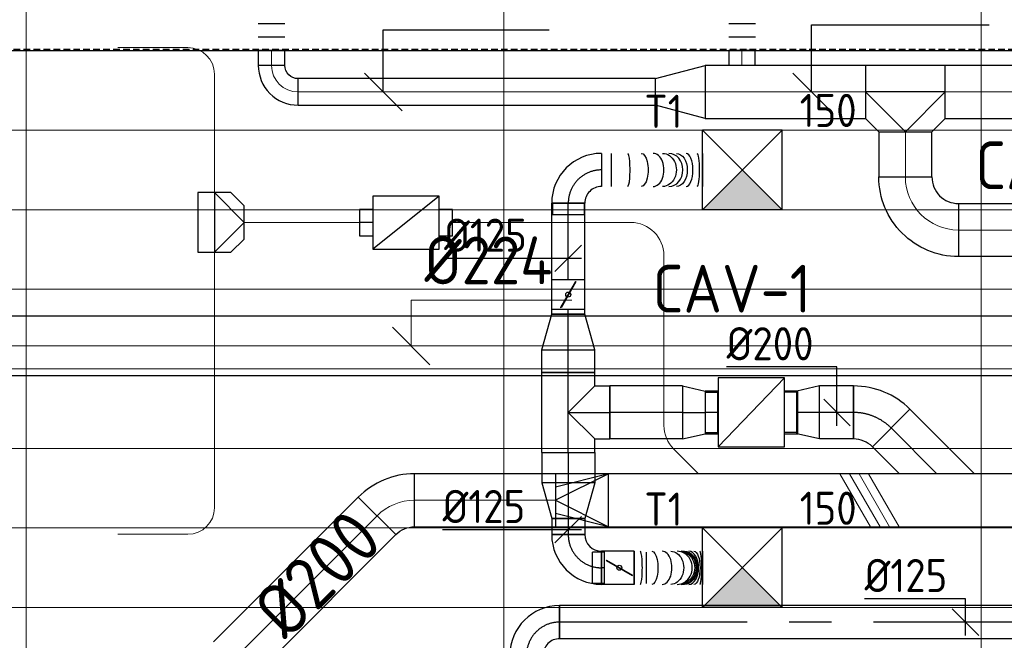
# Model space of a CAD drawing. Header units: millimetres. Extents: x -73257 to 31053, y 5203 to 51987.
# Tile 36 of 58: x -63794 to -60081, y 47595 to 49935. Entities that reach past the tile are written whole.
import ezdxf
from ezdxf.enums import TextEntityAlignment as Align

# ---------------------------------------------------------------- set-up
doc = ezdxf.new("R2010")
doc.units = ezdxf.units.MM
doc.header["$LTSCALE"] = 50
doc.linetypes.add('CENTER2', pattern=[28.575, 19.05, -3.175, 3.175, -3.175])
doc.linetypes.add('DASHED', pattern=[0.75, 0.5, -0.25])
for name, color, linetype in [('4plfd', 254, 'Continuous'), ('BALKEN', 7, 'Continuous'), ('WL570---_RETOUR', 100, 'Continuous'), ('WL570---_TOEVOER', 200, 'Continuous'), ('WL570---_TOEVOER_HL', 1, 'Continuous'), ('WL570---_TOEVOER_RST', 3, 'Continuous'), ('WL570---_TOEVOER_RST_HL', 1, 'Continuous'), ('WM570---_RETOUR', 2, 'Continuous'), ('WM570---_TOEVOER', 2, 'Continuous'), ('WM570---_TOEVOER_PR', 2, 'Continuous'), ('WM570---_TOEVOER_RST_PR', 1, 'Continuous')]:
    doc.layers.add(name, color=color, linetype=linetype)
for name, color, linetype, lineweight in [('WL570---_BESTAAND-HARTLIJN', 161, 'Continuous', 0), ('WL570---_BESTAAND-MAATVOERING', 161, 'Continuous', 0), ('WL570---_BESTAAND-TOEVOER', 180, 'Continuous', 0), ('WL570---_DEMONTEREN', 10, 'Continuous', 0)]:
    doc.layers.add(name, color=color, linetype=linetype, lineweight=lineweight)
doc.layers.get('WL570---_DEMONTEREN').off()
doc.styles.add('BURO-025', font='ISO96.shx', dxfattribs={"height": 125})
doc.styles.add('MAATVOERING', font='ISO')

# ---------------------------------------------------------------- blocks, each defined once
blk = doc.blocks.new('Groep-42')
at = {"color": 8, "linetype": 'Continuous', "lineweight": 13}
for p, q in [((-73154.9, 49299.1), (-11882.7, 49299.1)), ((-73154.9, 48999.1), (-11882.7, 48999.1)), ((-73154.9, 48699.1), (-11882.7, 48699.1)), ((-73154.9, 48399.1), (-11882.7, 48399.1)), ((-73154.9, 48399.1), (-11882.7, 48399.1)), ((-73154.9, 48099.1), (-11882.7, 48099.1)), ((-73154.9, 47799.1), (-11882.7, 47799.1)), ((-73154.9, 47499.1), (-11882.7, 47499.1)), ((-73154.9, 47199.1), (-11882.7, 47199.1))]:
    blk.add_line(p, q, dxfattribs=at)
blk = doc.blocks.new('Groep-50')
at = {"color": 8, "linetype": 'Continuous', "lineweight": 13}
for p, q in [((-65654.9, 50199.1), (-65654.9, 43299.1)), ((-63854.9, 50199.1), (-63854.9, 43299.1)), ((-62054.9, 50199.1), (-62054.9, 43299.1))]:
    blk.add_line(p, q, dxfattribs=at)
at = {"color": 8}
blk.add_blockref('Groep-42', (0, 0), dxfattribs=at)
blk = doc.blocks.new('Block plafond 3e verd')
at = {"layer": '4plfd'}
blk.add_blockref('Groep-50', (73304.912, -19149.14), dxfattribs=at)
blk = doc.blocks.new('OTS20020020000H')
at = {"layer": 'WL570---_RETOUR'}
blk.add_line((-150, 0), (150, 0), dxfattribs=at)
blk.add_lwpolyline([(-150, -100), (150, -100), (150, 100), (100, 150), (-100, 150), (-150, 100)], close=True, dxfattribs=at)
blk.add_lwpolyline([(-150, 0), (0, 150), (150, 0)], dxfattribs=at)
blk = doc.blocks.new('OBO10000090H')
blk.add_lwpolyline([(50, -100, 0.414214), (-100, 50), (-100, -50, -0.414214), (-50, -100)], format="xyb", close=True)
at = {"invisible_edges": 15}
for points in [[(-91.3, -50.8), (-74, 47.7), (-100, 50), (-100, -50)], [(-82.9, -53), (-48.7, 41), (-74, 47.7), (-91.3, -50.8)], [(-75, -56.7), (-25, 29.9), (-48.7, 41), (-82.9, -53)], [(-67.9, -61.7), (-3.6, 14.9), (-25, 29.9), (-75, -56.7)], [(-61.7, -67.9), (14.9, -3.6), (-3.6, 14.9), (-67.9, -61.7)], [(-56.7, -75), (29.9, -25), (14.9, -3.6), (-61.7, -67.9)], [(-53, -82.9), (41, -48.7), (29.9, -25), (-56.7, -75)], [(-50.8, -91.3), (47.7, -74), (41, -48.7), (-53, -82.9)], [(-50, -100), (50, -100), (47.7, -74), (-50.8, -91.3)]]:
    blk.add_3dface(points, dxfattribs=at)
at = {"layer": 'WL570---_BESTAAND-HARTLIJN'}
blk.add_arc((-100, -100), 100, 0, 90, dxfattribs=at)
blk = doc.blocks.new('KARO')
for p, q in [((1, 0.5), (0, 0.5)), ((0, -0.5), (1, -0.5))]:
    blk.add_line(p, q)
at = {"invisible_edges": 15}
blk.add_3dface([(0, 0.5), (0, -0.5), (1, -0.5), (1, 0.5)], dxfattribs=at)
at = {"layer": 'WL570---_BESTAAND-HARTLIJN'}
blk.add_line((0, 0), (1, 0), dxfattribs=at)
blk = doc.blocks.new('FLLINE100')
blk.add_line((0, -50), (0, 50))
blk = doc.blocks.new('OEX10000100000')
at = {"rotation": 90}
for p in [(0, -50), (0, -100), (0, -150), (0, -200), (0, -250), (0, -300), (0, -350), (0, -400), (0, -450), (0, -500), (0, -550), (0, -600), (0, -650), (0, -700), (0, -750), (0, -800), (0, -850), (0, -900), (0, -950), (0, -1000)]:
    blk.add_blockref('FLLINE100', p, dxfattribs=at)
blk = doc.blocks.new('MVLINE')
blk.add_line((35.4, -35.4), (-35.4, 35.4))
blk = doc.blocks.new('OSV20010001860G')
blk.add_lwpolyline([(0, -100), (186.6, -50), (186.6, 50), (0, 100)], close=True)
at = {"layer": 'WL570---_BESTAAND-HARTLIJN'}
blk.add_line((0, 0), (186.6, 0), dxfattribs=at)
blk = doc.blocks.new('OSV1251000460G')
blk.add_lwpolyline([(0, -62.5), (46.7, -50), (46.7, 50), (0, 62.5)], close=True)
at = {"layer": 'WL570---_BESTAAND-HARTLIJN'}
blk.add_line((0, 0), (46.7, 0), dxfattribs=at)
blk = doc.blocks.new('OTS12512512500H')
at = {"layer": 'WL570---_RETOUR'}
blk.add_line((-112.5, 0), (112.5, 0), dxfattribs=at)
blk.add_lwpolyline([(-112.5, -62.5), (112.5, -62.5), (112.5, 62.5), (62.5, 112.5), (-62.5, 112.5), (-112.5, 62.5)], close=True, dxfattribs=at)
blk.add_lwpolyline([(-112.5, 0), (0, 112.5), (112.5, 0)], dxfattribs=at)
blk = doc.blocks.new('VBX1001000010025000')
at = {"layer": 'WL570---_TOEVOER'}
for p, q in [((50, -100), (300, 100)), ((300, 0), (350, 0))]:
    blk.add_line(p, q, dxfattribs=at)
blk.add_lwpolyline([(50, -100), (300, -100), (300, 100), (50, 100)], close=True, dxfattribs=at)
for points in [[(50, 50), (0, 50), (0, -50), (50, -50)], [(300, -50), (350, -50), (350, 50), (300, 50)]]:
    blk.add_lwpolyline(points, dxfattribs=at)
blk = doc.blocks.new('OSV1251000460K')
blk.add_lwpolyline([(-46.7, -62.5), (0, -50), (0, 50), (-46.7, 62.5)], close=True)
at = {"layer": 'WL570---_BESTAAND-HARTLIJN'}
blk.add_line((-46.7, 0), (0, 0), dxfattribs=at)
blk = doc.blocks.new('OBO12500090H')
blk.add_lwpolyline([(62.5, -125, 0.414214), (-125, 62.5), (-125, -62.5, -0.414214), (-62.5, -125)], format="xyb", close=True)
at = {"invisible_edges": 15}
for points in [[(-114.1, -63.4), (-92.4, 59.7), (-125, 62.5), (-125, -62.5)], [(-103.6, -66.3), (-60.9, 51.2), (-92.4, 59.7), (-114.1, -63.4)], [(-93.8, -70.9), (-31.2, 37.4), (-60.9, 51.2), (-103.6, -66.3)], [(-84.8, -77.1), (-4.5, 18.6), (-31.2, 37.4), (-93.8, -70.9)], [(-77.1, -84.8), (18.6, -4.5), (-4.5, 18.6), (-84.8, -77.1)], [(-70.9, -93.8), (37.4, -31.2), (18.6, -4.5), (-77.1, -84.8)], [(-66.3, -103.6), (51.2, -60.9), (37.4, -31.2), (-70.9, -93.8)], [(-63.4, -114.1), (59.7, -92.4), (51.2, -60.9), (-66.3, -103.6)], [(-62.5, -125), (62.5, -125), (59.7, -92.4), (-63.4, -114.1)]]:
    blk.add_3dface(points, dxfattribs=at)
at = {"layer": 'WL570---_BESTAAND-HARTLIJN'}
blk.add_arc((-125, -125), 125, 0, 90, dxfattribs=at)
blk = doc.blocks.new('VRO200200002002000H')
at = {"layer": 'WL570---_TOEVOER'}
for p, q in [((0, 100), (200, 50)), ((0, -100), (200, -50))]:
    blk.add_line(p, q, dxfattribs=at)
blk.add_lwpolyline([(0, 100), (0, -100), (200, -100), (200, 100)], close=True, dxfattribs=at)
blk.add_lwpolyline([(0, -100), (0, -100), (200, 0), (0, 100)], dxfattribs=at)
blk = doc.blocks.new('OAF12500045L')
blk.add_line((-138.4, 0), (138.4, 0))
blk.add_lwpolyline([(-88.4, 0), (-123.7, 35.4), (-35.4, 123.7), (88.4, 0)])
at = {"layer": 'WL570---_BESTAAND-HARTLIJN'}
blk.add_line((-79.5, 79.5), (0, 0), dxfattribs=at)
blk = doc.blocks.new('RB45UP')
blk.add_lwpolyline([(0, -0.5), (0.707107, -0.5), (0.707107, 0.5), (0, 0.5, -0.133256), (0.128411, 0.465158, -0.106756), (0.25, 0.353553, -0.082828), (0.325143, 0.198077, -0.071352), (0.353553, 0, -0.071352), (0.325143, -0.198077, -0.082828), (0.25, -0.353553, -0.106756), (0.128411, -0.465158, -0.133256)], format="xyb", close=True)
at = {"layer": 'WL570---_BESTAAND-HARTLIJN'}
blk.add_line((0, 0), (0.707107, 0), dxfattribs=at)
blk = doc.blocks.new('OBO12500045O')
at = {"xscale": 125, "yscale": 125, "zscale": 125}
blk.add_blockref('RB45UP', (0, 0), dxfattribs=at)
blk = doc.blocks.new('RB45DO')
blk.add_lwpolyline([(0.707107, 0.5), (0, 0.5), (0, -0.5), (0.707107, -0.5, 0.133256), (0.835518, -0.465158, 0.106756), (0.957107, -0.353553, 0.082828), (1.032249, -0.198077, 0.071352), (1.06066, 0, 0.071352), (1.032249, 0.198077, 0.082828), (0.957107, 0.353553, 0.106756), (0.835518, 0.465158, 0.133256)], format="xyb", close=True)
at = {"layer": 'WL570---_BESTAAND-HARTLIJN'}
blk.add_line((0, 0), (1.06066, 0), dxfattribs=at)
blk = doc.blocks.new('OBO12500045N')
at = {"xscale": 125, "yscale": 125, "zscale": 125}
blk.add_blockref('RB45DO', (0, 0), dxfattribs=at)
blk = doc.blocks.new('OBO12500045H')
blk.add_lwpolyline([(62.5, -51.8, 0.198912), (7.6, 80.8), (-80.8, -7.6, -0.198912), (-62.5, -51.8)], format="xyb", close=True)
at = {"invisible_edges": 15}
for points in [[(-77.1, -11.6), (18.6, 68.7), (7.6, 80.8), (-80.8, -7.6)], [(-73.8, -15.9), (28.6, 55.8), (18.6, 68.7), (-77.1, -11.6)], [(-70.9, -20.5), (37.4, 42), (28.6, 55.8), (-73.8, -15.9)], [(-68.4, -25.4), (44.9, 27.5), (37.4, 42), (-70.9, -20.5)], [(-66.3, -30.4), (51.2, 12.4), (44.9, 27.5), (-68.4, -25.4)], [(-64.6, -35.6), (56.1, -3.2), (51.2, 12.4), (-66.3, -30.4)], [(-63.4, -40.9), (59.7, -19.2), (56.1, -3.2), (-64.6, -35.6)], [(-62.7, -46.3), (61.8, -35.4), (59.7, -19.2), (-63.4, -40.9)], [(-62.5, -51.8), (62.5, -51.8), (61.8, -35.4), (-62.7, -46.3)]]:
    blk.add_3dface(points, dxfattribs=at)
at = {"layer": 'WL570---_BESTAAND-HARTLIJN'}
blk.add_arc((-125, -51.8), 125, 0, 45, dxfattribs=at)
blk = doc.blocks.new('OBO20000045H')
blk.add_lwpolyline([(100, -82.8, 0.198912), (12.1, 129.3), (-129.3, -12.1, -0.198912), (-100, -82.8)], format="xyb", close=True)
at = {"invisible_edges": 15}
for points in [[(-123.4, -18.6), (29.8, 110), (12.1, 129.3), (-129.3, -12.1)], [(-118.1, -25.5), (45.7, 89.2), (29.8, 110), (-123.4, -18.6)], [(-113.4, -32.8), (59.8, 67.2), (45.7, 89.2), (-118.1, -25.5)], [(-109.4, -40.6), (71.9, 43.9), (59.8, 67.2), (-113.4, -32.8)], [(-106, -48.6), (81.9, 19.8), (71.9, 43.9), (-109.4, -40.6)], [(-103.4, -57), (89.8, -5.2), (81.9, 19.8), (-106, -48.6)], [(-101.5, -65.5), (95.4, -30.7), (89.8, -5.2), (-103.4, -57)], [(-100.4, -74.1), (98.9, -56.7), (95.4, -30.7), (-101.5, -65.5)], [(-100, -82.8), (100, -82.8), (98.9, -56.7), (-100.4, -74.1)]]:
    blk.add_3dface(points, dxfattribs=at)
at = {"layer": 'WL570---_BESTAAND-HARTLIJN'}
blk.add_arc((-200, -82.8), 200, 0, 45, dxfattribs=at)
blk = doc.blocks.new('KARH')
for p, q in [((1, 0.5), (0, 0.5)), ((0, -0.5), (1, -0.5))]:
    blk.add_line(p, q)
at = {"invisible_edges": 15}
blk.add_3dface([(0, 0.5), (0, -0.5), (1, -0.5), (1, 0.5)], dxfattribs=at)
blk = doc.blocks.new('UISO')
for p, q in [((0, 0.18), (1, 0.757)), ((0, 0), (1, 0.577))]:
    blk.add_line(p, q)
at = {"layer": 'WL570---_BESTAAND-TOEVOER'}
for p, q in [((0, 0.36), (1, 0.937)), ((0, -0.18), (1, 0.397))]:
    blk.add_line(p, q, dxfattribs=at)
blk = doc.blocks.new('VBX1601600016025000')
at = {"layer": 'WL570---_TOEVOER'}
for p, q in [((50, -130), (300, 130)), ((300, 0), (350, 0))]:
    blk.add_line(p, q, dxfattribs=at)
blk.add_lwpolyline([(50, -130), (300, -130), (300, 130), (50, 130)], close=True, dxfattribs=at)
for points in [[(50, 80), (0, 80), (0, -80), (50, -80)], [(300, -80), (350, -80), (350, 80), (300, 80)]]:
    blk.add_lwpolyline(points, dxfattribs=at)
blk = doc.blocks.new('*U401')
at = {"color": 0, "ltscale": 10}
for p, q in [((0, 62.5, -2700), (2135.7, 62.5, -2700)), ((0, -62.5, -2700), (0, 62.5, -2700)), ((2135.7, 62.5, -2700), (2135.7, -62.5, -2700)), ((0, -62.5, -2700), (2135.7, -62.5, -2700))]:
    blk.add_line(p, q, dxfattribs=at)
at = {"layer": 'WL570---_TOEVOER_HL', "linetype": 'CENTER2'}
blk.add_line((0, 0, -2700), (2135.7, 0, -2700), dxfattribs=at)
at = {"layer": 'WM570---_TOEVOER_PR', "color": 2, "style": 'BURO-025'}
blk.add_attdef('POSNR', text='', height=125, dxfattribs=at).set_placement((0, 0), align=Align.MIDDLE)
blk = doc.blocks.new('*U403')
at = {"color": 0, "ltscale": 10}
for p, q in [((-62.5, 125, -2700), (62.5, 125, -2700)), ((-125, -62.5, -2700), (-125, 62.5, -2700))]:
    blk.add_line(p, q, dxfattribs=at)
for radius, end in [(62.5, 0), (187.5, 360)]:
    blk.add_arc((-125, 125, -2700), radius, 270, end, dxfattribs=at)
at = {"layer": 'WL570---_TOEVOER_HL', "linetype": 'CENTER2'}
blk.add_arc((-125, 125, -2700), 125, 270, 0, dxfattribs=at)
at = {"layer": 'WM570---_TOEVOER_PR', "color": 2, "style": 'BURO-025'}
blk.add_attdef('POSNR', text='', height=125, dxfattribs=at).set_placement((0, 0), align=Align.MIDDLE)
blk = doc.blocks.new('*U409')
at = {"layer": 'WM570---_TOEVOER', "color": 0, "ltscale": 10}
for p, q in [((0, 88.2), (-380.4, 88.2)), ((0, -50), (0, 88.2)), ((50, -50), (-50, 50))]:
    blk.add_line(p, q, dxfattribs=at)
at = {"layer": 'WM570---_TOEVOER', "color": 0, "style": 'BURO-025'}
blk.add_text('%%c125', height=125, dxfattribs=at).set_placement((-380.4, 113.2))
blk = doc.blocks.new('*U363')
at = {"color": 0, "ltscale": 10}
for p, q in [((150, 150, -2500), (-150, 150, -2500)), ((-150, -150, -2500), (-150, 150, -2500)), ((150, -150, -2500), (-150, 150, -2500)), ((-150, -150, -2500), (150, 150, -2500)), ((150, -150, -2500), (150, 150, -2500)), ((150, -150, -2500), (-150, -150, -2500))]:
    blk.add_line(p, q, dxfattribs=at)
at = {"layer": 'WL570---_TOEVOER_RST_HL', "linetype": 'CENTER2'}
blk.add_circle((0, 0, -2500), 0.075, dxfattribs=at)
at = {"layer": 'WL570---_TOEVOER_RST', "color": 2, "style": 'BURO-025'}
for tag in ['MC', 'Q']:
    blk.add_attdef(tag, text='', height=125, dxfattribs=at).set_placement((0, 0), align=Align.MIDDLE)
at = {"layer": 'WM570---_TOEVOER_RST_PR', "color": 2, "style": 'BURO-025'}
blk.add_attdef('POSNR', text='', height=125, dxfattribs=at).set_placement((0, 0), align=Align.MIDDLE)
blk = doc.blocks.new('*U410')
at = {"color": 0, "ltscale": 10}
for p, q in [((0, 100), (128.4, 100)), ((0, -100), (0, 100)), ((128.4, 100), (128.4, -100)), ((0, -100), (128.4, -100))]:
    blk.add_line(p, q, dxfattribs=at)
at = {"layer": 'WL570---_TOEVOER_HL', "linetype": 'CENTER2'}
blk.add_line((0, 0), (128.4, 0), dxfattribs=at)
at = {"layer": 'WM570---_TOEVOER_PR', "color": 2, "style": 'BURO-025'}
blk.add_attdef('POSNR', text='', height=125, dxfattribs=at).set_placement((0, 0), align=Align.MIDDLE)
blk = doc.blocks.new('*U411')
at = {"color": 0, "ltscale": 10}
for p, q in [((0, 100), (85.2, 80)), ((0, 100), (0, -100)), ((85.2, 80), (85.2, -80)), ((85.2, 76), (131.9, 76)), ((85.2, 76), (85.2, -76)), ((85.2, 76), (85.2, -76)), ((131.9, 76), (131.9, -76)), ((131.9, 76), (131.9, -76)), ((0, -100), (85.2, -80)), ((85.2, -76), (131.9, -76))]:
    blk.add_line(p, q, dxfattribs=at)
at = {"layer": 'WL570---_TOEVOER_HL', "linetype": 'CENTER2'}
blk.add_line((0, 0), (85.2, 0), dxfattribs=at)
for centre in [(0, 0), (85.2, 0)]:
    blk.add_circle(centre, 0.075, dxfattribs=at)
at = {"layer": 'WM570---_TOEVOER_PR', "color": 2, "style": 'BURO-025'}
blk.add_attdef('POSNR', text='', height=125, dxfattribs=at).set_placement((0, 0), align=Align.MIDDLE)
blk = doc.blocks.new('*U412')
at = {"color": 0, "ltscale": 10}
for p, q in [((0, 100, -2700), (273.2, 100, -2700)), ((0, -100, -2700), (0, 100, -2700)), ((273.2, 100, -2700), (273.2, -100, -2700)), ((0, -100, -2700), (273.2, -100, -2700))]:
    blk.add_line(p, q, dxfattribs=at)
at = {"layer": 'WL570---_TOEVOER_HL', "linetype": 'CENTER2'}
blk.add_line((0, 0, -2700), (273.2, 0, -2700), dxfattribs=at)
at = {"layer": 'WM570---_TOEVOER_PR', "color": 2, "style": 'BURO-025'}
blk.add_attdef('POSNR', text='', height=125, dxfattribs=at).set_placement((0, 0), align=Align.MIDDLE)
blk = doc.blocks.new('*U413')
at = {"color": 0, "ltscale": 10}
for p, q in [((0, 100, -2700), (85.2, 80, -2700)), ((0, 100, -2700), (0, -100, -2700)), ((85.2, 80, -2700), (85.2, -80, -2700)), ((85.2, 76, -2700), (131.9, 76, -2700)), ((131.9, 76, -2700), (131.9, -76, -2700)), ((131.9, 76, -2700), (131.9, -76, -2700)), ((0, -100, -2700), (85.2, -80, -2700)), ((85.2, -76, -2700), (131.9, -76, -2700))]:
    blk.add_line(p, q, dxfattribs=at)
at = {"layer": 'WL570---_TOEVOER_HL', "linetype": 'CENTER2'}
blk.add_line((0, 0, -2700), (85.2, 0, -2700), dxfattribs=at)
for centre in [(0, 0, -2700), (85.2, 0, -2700)]:
    blk.add_circle(centre, 0.075, dxfattribs=at)
at = {"layer": 'WM570---_TOEVOER_PR', "color": 2, "style": 'BURO-025'}
blk.add_attdef('POSNR', text='', height=125, dxfattribs=at).set_placement((0, 0), align=Align.MIDDLE)
blk = doc.blocks.new('*U414')
at = {"color": 0, "ltscale": 10}
for p, q in [((0, 62.5, -2700), (60.8, 62.5, -2700)), ((0, -62.5, -2700), (0, 62.5, -2700)), ((60.8, 62.5, -2700), (60.8, -62.5, -2700)), ((0, -62.5, -2700), (60.8, -62.5, -2700))]:
    blk.add_line(p, q, dxfattribs=at)
at = {"layer": 'WL570---_TOEVOER_HL', "linetype": 'CENTER2'}
blk.add_line((0, 0, -2700), (60.8, 0, -2700), dxfattribs=at)
at = {"layer": 'WM570---_TOEVOER_PR', "color": 2, "style": 'BURO-025'}
blk.add_attdef('POSNR', text='', height=125, dxfattribs=at).set_placement((0, 0), align=Align.MIDDLE)
blk = doc.blocks.new('*U415')
at = {"color": 0, "ltscale": 10}
for p, q in [((0, 100, -2700), (115.3, 100, -2700)), ((0, -100, -2700), (0, 100, -2700)), ((115.3, 100, -2700), (115.3, -100, -2700)), ((0, -100, -2700), (115.3, -100, -2700))]:
    blk.add_line(p, q, dxfattribs=at)
at = {"layer": 'WL570---_TOEVOER_HL', "linetype": 'CENTER2'}
blk.add_line((0, 0, -2700), (115.3, 0, -2700), dxfattribs=at)
at = {"layer": 'WM570---_TOEVOER_PR', "color": 2, "style": 'BURO-025'}
blk.add_attdef('POSNR', text='', height=125, dxfattribs=at).set_placement((0, 0), align=Align.MIDDLE)
blk = doc.blocks.new('*U416')
at = {"color": 0, "ltscale": 10}
for p, q in [((0, 100, -2700), (134.1, 62.5, -2700)), ((0, 100, -2700), (0, -100, -2700)), ((134.1, 62.5, -2700), (134.1, -62.5, -2700)), ((0, -100, -2700), (134.1, -62.5, -2700))]:
    blk.add_line(p, q, dxfattribs=at)
at = {"layer": 'WL570---_TOEVOER_HL', "linetype": 'CENTER2'}
blk.add_line((0, 0, -2700), (134.1, 0, -2700), dxfattribs=at)
for centre in [(0, 0, -2700), (134.1, 0, -2700)]:
    blk.add_circle(centre, 0.075, dxfattribs=at)
at = {"layer": 'WM570---_TOEVOER_PR', "color": 2, "style": 'BURO-025'}
blk.add_attdef('POSNR', text='', height=125, dxfattribs=at).set_placement((0, 0), align=Align.MIDDLE)
blk = doc.blocks.new('*U417')
at = {"color": 0, "ltscale": 10}
for p, q in [((-125, -62.5, -2700), (-125, 62.5, -2700)), ((62.5, -125, -2700), (-62.5, -125, -2700))]:
    blk.add_line(p, q, dxfattribs=at)
for radius in [187.5, 62.5]:
    blk.add_arc((-125, -125, -2700), radius, 0, 90, dxfattribs=at)
at = {"layer": 'WL570---_TOEVOER_HL', "linetype": 'CENTER2'}
blk.add_arc((-125, -125, -2700), 125, 0, 90, dxfattribs=at)
at = {"layer": 'WM570---_TOEVOER_PR', "color": 2, "style": 'BURO-025'}
blk.add_attdef('POSNR', text='', height=125, dxfattribs=at).set_placement((0, 0), align=Align.MIDDLE)
blk = doc.blocks.new('*U418')
at = {"color": 0, "ltscale": 10}
for p, q in [((0, 62.5, -2700), (11.1, 62.5, -2700)), ((11.1, 62.5, -2700), (11.1, -62.5, -2700)), ((0, -62.5, -2700), (11.1, -62.5, -2700))]:
    blk.add_line(p, q, dxfattribs=at)
at = {"layer": 'WL570---_TOEVOER_HL', "linetype": 'CENTER2'}
blk.add_line((0, 0, -2700), (11.1, 0, -2700), dxfattribs=at)
at = {"layer": 'WM570---_TOEVOER_PR', "color": 2, "style": 'BURO-025'}
blk.add_attdef('POSNR', text='', height=125, dxfattribs=at).set_placement((0, 0), align=Align.MIDDLE)
blk = doc.blocks.new('*U419')
at = {"color": 0, "ltscale": 10}
for p, q in [((-150.3, 100, -2700), (150.3, 100, -2700)), ((-150.3, 100, -2700), (-150.3, -100, -2700)), ((150.3, 100, -2700), (150.3, -100, -2700)), ((0, 0, -2700), (-100, -100, -2700)), ((0, 0, -2700), (100, -100, -2700)), ((-150.3, -100, -2700), (-100, -100, -2700)), ((-100, -100, -2700), (-100, -157.3, -2700)), ((100, -100, -2700), (150.3, -100, -2700)), ((100, -100, -2700), (100, -157.3, -2700)), ((100, -157.3, -2700), (-100, -157.3, -2700))]:
    blk.add_line(p, q, dxfattribs=at)
at = {"layer": 'WL570---_TOEVOER_HL', "linetype": 'CENTER2'}
for p, q in [((-150.3, 0, -2700), (150.3, 0, -2700)), ((0, 0, -2700), (0, -157.3, -2700))]:
    blk.add_line(p, q, dxfattribs=at)
at = {"layer": 'WM570---_TOEVOER_PR', "color": 2, "style": 'BURO-025'}
blk.add_attdef('POSNR', text='', height=125, dxfattribs=at).set_placement((0, 0), align=Align.MIDDLE)
blk = doc.blocks.new('*U420')
at = {"color": 0, "ltscale": 10}
for p, q in [((0, 100, -2700), (85.8, 100, -2700)), ((0, -100, -2700), (0, 100, -2700)), ((85.8, 100, -2700), (85.8, -100, -2700)), ((0, -100, -2700), (85.8, -100, -2700))]:
    blk.add_line(p, q, dxfattribs=at)
at = {"layer": 'WL570---_TOEVOER_HL', "linetype": 'CENTER2'}
blk.add_line((0, 0, -2700), (85.8, 0, -2700), dxfattribs=at)
at = {"layer": 'WM570---_TOEVOER_PR', "color": 2, "style": 'BURO-025'}
blk.add_attdef('POSNR', text='', height=125, dxfattribs=at).set_placement((0, 0), align=Align.MIDDLE)
blk = doc.blocks.new('*U421')
at = {"color": 0, "ltscale": 10}
for p, q in [((0, 100, -2700), (134.1, 62.5, -2700)), ((0, 100, -2700), (0, -100, -2700)), ((134.1, 62.5, -2700), (134.1, -62.5, -2700)), ((0, -100, -2700), (134.1, -62.5, -2700))]:
    blk.add_line(p, q, dxfattribs=at)
at = {"layer": 'WL570---_TOEVOER_HL', "linetype": 'CENTER2'}
blk.add_line((0, 0, -2700), (134.1, 0, -2700), dxfattribs=at)
for centre in [(0, 0, -2700), (134.1, 0, -2700)]:
    blk.add_circle(centre, 0.075, dxfattribs=at)
at = {"layer": 'WM570---_TOEVOER_PR', "color": 2, "style": 'BURO-025'}
blk.add_attdef('POSNR', text='', height=125, dxfattribs=at).set_placement((0, 0), align=Align.MIDDLE)
blk = doc.blocks.new('*U422')
at = {"color": 0, "ltscale": 10}
for p, q in [((0, 62.5, -2700), (17.9, 62.5, -2700)), ((0, -62.5, -2700), (0, 62.5, -2700)), ((0, -62.5, -2700), (17.9, -62.5, -2700))]:
    blk.add_line(p, q, dxfattribs=at)
at = {"layer": 'WL570---_TOEVOER_HL', "linetype": 'CENTER2'}
blk.add_line((0, 0, -2700), (17.9, 0, -2700), dxfattribs=at)
at = {"layer": 'WM570---_TOEVOER_PR', "color": 2, "style": 'BURO-025'}
blk.add_attdef('POSNR', text='', height=125, dxfattribs=at).set_placement((0, 0), align=Align.MIDDLE)
blk = doc.blocks.new('*U423')
at = {"ltscale": 10}
for p, q in [((-56.4, 62.5, -2700), (56.5, 62.5, -2700)), ((-56.4, -62.5, -2700), (-56.4, 62.5, -2700)), ((56.5, 62.5, -2700), (56.5, -62.5, -2700)), ((-49.4, 27.3, -2700), (-48.4, 29.1, -2700)), ((48.4, -29.1, -2700), (-49.4, 27.3, -2700)), ((49.4, -27.3, -2700), (-48.4, 29.1, -2700)), ((48.4, -29.1, -2700), (49.4, -27.3, -2700)), ((-56.4, -62.5, -2700), (56.5, -62.5, -2700))]:
    blk.add_line(p, q, dxfattribs=at)
blk.add_circle((0, 0, -2700), 9.41, dxfattribs=at)
at = {"layer": 'WL570---_TOEVOER', "color": 2, "style": 'BURO-025'}
blk.add_attdef('I', text='', height=125, dxfattribs=at).set_placement((0, 0), align=Align.MIDDLE)
at = {"layer": 'WM570---_TOEVOER_PR', "color": 2, "style": 'BURO-025'}
blk.add_attdef('POSNR', text='', height=125, dxfattribs=at).set_placement((0, 0), align=Align.MIDDLE)
blk = doc.blocks.new('*U424')
at = {"color": 0, "ltscale": 10}
for p, q in [((0, 62.5, -2700), (288.5, 62.5, -2700)), ((288.5, 62.5, -2700), (288.5, -62.5, -2700)), ((0, -62.5, -2700), (288.5, -62.5, -2700))]:
    blk.add_line(p, q, dxfattribs=at)
at = {"layer": 'WL570---_TOEVOER_HL', "linetype": 'CENTER2'}
blk.add_line((0, 0, -2700), (288.5, 0, -2700), dxfattribs=at)
at = {"layer": 'WM570---_TOEVOER_PR', "color": 2, "style": 'BURO-025'}
blk.add_attdef('POSNR', text='', height=125, dxfattribs=at).set_placement((0, 0), align=Align.MIDDLE)
blk = doc.blocks.new('*U425')
at = {"color": 0, "ltscale": 10}
for p, q in [((-59.375, 125, -2700), (-59.375, 169.3, -2700)), ((-59.375, 169.3, -2700), (59.375, 169.3, -2700)), ((59.375, 125, -2700), (59.375, 169.3, -2700)), ((-62.5, 125, -2700), (62.5, 125, -2700)), ((-59.375, 125, -2700), (59.375, 125, -2700)), ((-125, -62.5, -2700), (-125, 62.5, -2700))]:
    blk.add_line(p, q, dxfattribs=at)
for radius, end in [(62.5, 0), (187.5, 360)]:
    blk.add_arc((-125, 125, -2700), radius, 270, end, dxfattribs=at)
at = {"layer": 'WL570---_TOEVOER_HL', "linetype": 'CENTER2'}
blk.add_arc((-125, 125, -2700), 125, 270, 0, dxfattribs=at)
at = {"layer": 'WM570---_TOEVOER_PR', "color": 2, "style": 'BURO-025'}
blk.add_attdef('POSNR', text='', height=125, dxfattribs=at).set_placement((0, 0), align=Align.MIDDLE)
blk = doc.blocks.new('*U426')
at = {"color": 0, "ltscale": 10}
for p, q in [((0, 62.5, -2700), (0, -62.5, -2700)), ((36.3, 62.5, -2700), (36.3, -62.5, -2700)), ((381.6, 62.5, -2700), (381.6, -62.5, -2700))]:
    blk.add_line(p, q, dxfattribs=at)
for centre, major_axis, ratio, start_param, end_param in [((99.1, 0, -2700), (0, -62.5), 0.141646, 0, 3.141593), ((195, 0, -2700), (0, -62.5), 0.653387, 0, 3.141593), ((254.4, 0, -2700), (0, 62.5), 0.841574, 3.141593, 6.283185), ((319.1, 0, -2700), (0, 62.5), 0.413795, 3.141593, 6.283185)]:
    blk.add_ellipse(centre, major_axis=major_axis, ratio=ratio, start_param=start_param, end_param=end_param, dxfattribs=at)
at = {"color": 0, "ltscale": 10, "extrusion": (0, 0, -1)}
for centre, major_axis, ratio, start_param, end_param in [((150.1, 0, -2700), (0, 62.5), 0.413795, 0, 3.141593), ((230.3, 0, -2700), (0, 62.5), 0.841574, 0, 3.141593), ((282.8, 0, -2700), (0, -62.5), 0.653387, 3.141593, 6.283185), ((360.2, 0, -2700), (0, -62.5), 0.141646, 3.141593, 6.283185)]:
    blk.add_ellipse(centre, major_axis=major_axis, ratio=ratio, start_param=start_param, end_param=end_param, dxfattribs=at)
at = {"layer": 'WM570---_TOEVOER_PR', "color": 2, "style": 'BURO-025'}
blk.add_attdef('POSNR', text='', height=125, dxfattribs=at).set_placement((0, 0), align=Align.MIDDLE)
blk = doc.blocks.new('*U427')
at = {"ltscale": 10}
for p, q in [((-100.8, -59.4, -2700), (-100.8, 59.4, -2700)), ((-56.4, 62.5, -2700), (56.4, 62.5, -2700)), ((-56.4, -62.5, -2700), (-56.4, 62.5, -2700)), ((56.4, 62.5, -2700), (56.4, -62.5, -2700)), ((56.4, 59.4, -2700), (100.8, 59.4, -2700)), ((100.8, 59.4, -2700), (100.8, -59.4, -2700)), ((-49.4, 27.3, -2700), (-48.4, 29.1, -2700)), ((48.4, -29.1, -2700), (-49.4, 27.3, -2700)), ((49.4, -27.3, -2700), (-48.4, 29.1, -2700)), ((48.4, -29.1, -2700), (49.4, -27.3, -2700)), ((-56.4, -62.5, -2700), (56.4, -62.5, -2700)), ((56.4, -59.4, -2700), (100.8, -59.4, -2700))]:
    blk.add_line(p, q, dxfattribs=at)
blk.add_circle((0, 0, -2700), 9.41, dxfattribs=at)
at = {"layer": 'WL570---_TOEVOER', "color": 2, "style": 'BURO-025'}
blk.add_attdef('I', text='', height=125, dxfattribs=at).set_placement((0, 0), align=Align.MIDDLE)
at = {"layer": 'WM570---_TOEVOER_PR', "color": 2, "style": 'BURO-025'}
blk.add_attdef('POSNR', text='', height=125, dxfattribs=at).set_placement((0, 0), align=Align.MIDDLE)
blk = doc.blocks.new('*U428')
at = {"color": 0, "ltscale": 10}
for p, q in [((0, -62.5, -2700), (0, 62.5, -2700)), ((257.7, 62.5, -2700), (257.7, -62.5, -2700))]:
    blk.add_line(p, q, dxfattribs=at)
for centre, major_axis, ratio, start_param, end_param in [((22.4, 0, -2700), (0, -62.5), 0.126583, 0, 3.141593), ((105, 0, -2700), (0, -62.5), 0.593495, 0, 3.141593), ((161.5, 0, -2700), (0, -62.5), 0.913011, 0, 3.141593), ((177, 0, -2700), (0, 62.5), 0.913011, 3.141593, 6.283185), ((205.2, 0, -2700), (0, 62.5), 0.593495, 3.141593, 6.283185), ((246.5, 0, -2700), (0, 62.5), 0.126583, 3.141593, 6.283185)]:
    blk.add_ellipse(centre, major_axis=major_axis, ratio=ratio, start_param=start_param, end_param=end_param, dxfattribs=at)
at = {"color": 0, "ltscale": 10, "extrusion": (0, 0, -1)}
for centre, major_axis, ratio, start_param, end_param in [((65.8, 0, -2700), (0, 62.5), 0.371765, 0, 3.141593), ((137.6, 0, -2700), (0, 62.5), 0.777786, 0, 3.141593), ((168.4, 0, -2700), (0, 62.5), 0.951826, 0, 3.141593), ((188.9, 0, -2700), (0, -62.5), 0.777786, 3.141593, 6.283185), ((224.8, 0, -2700), (0, -62.5), 0.371765, 3.141593, 6.283185)]:
    blk.add_ellipse(centre, major_axis=major_axis, ratio=ratio, start_param=start_param, end_param=end_param, dxfattribs=at)
at = {"layer": 'WM570---_TOEVOER_PR', "color": 2, "style": 'BURO-025'}
blk.add_attdef('POSNR', text='', height=125, dxfattribs=at).set_placement((0, 0), align=Align.MIDDLE)
blk = doc.blocks.new('*U429')
at = {"color": 0, "ltscale": 10}
for p, q in [((-12.2, 129.3), (129.3, -12.2)), ((-82.8, -100), (-82.8, 100))]:
    blk.add_line(p, q, dxfattribs=at)
for radius in [99.9, 299.9]:
    blk.add_arc((-82.8, 199.9), radius, 270, 315, dxfattribs=at)
at = {"layer": 'WL570---_TOEVOER_HL', "linetype": 'CENTER2'}
blk.add_arc((-82.8, 199.9), 199.9, 270, 315, dxfattribs=at)
at = {"layer": 'WM570---_TOEVOER_PR', "color": 2, "style": 'BURO-025'}
blk.add_attdef('POSNR', text='', height=125, dxfattribs=at).set_placement((0, 0), align=Align.MIDDLE)
blk = doc.blocks.new('*U430')
at = {"layer": 'WM570---_TOEVOER', "color": 0, "ltscale": 10}
for p, q in [((-50, -50), (50, 50)), ((50, 0), (-468.1, 0))]:
    blk.add_line(p, q, dxfattribs=at)
at = {"layer": 'WM570---_TOEVOER', "color": 0, "style": 'BURO-025'}
blk.add_text('%%c125', height=125, dxfattribs=at).set_placement((-468.1, 25))
blk = doc.blocks.new('*U431')
at = {"layer": 'WM570---_TOEVOER', "color": 0, "ltscale": 10}
for p, q in [((-50, -50), (50, 50)), ((50, 0), (-473.9, 0))]:
    blk.add_line(p, q, dxfattribs=at)
at = {"layer": 'WM570---_TOEVOER', "color": 0, "style": 'BURO-025'}
blk.add_text('%%c125', height=125, dxfattribs=at).set_placement((-473.9, 25))
blk = doc.blocks.new('*U432')
at = {"layer": 'WM570---_TOEVOER', "color": 0, "ltscale": 10}
for p, q in [((0, 171.6), (-416.1, 171.6)), ((0, -50), (0, 171.6)), ((50, -50), (-50, 50))]:
    blk.add_line(p, q, dxfattribs=at)
at = {"layer": 'WM570---_TOEVOER', "color": 0, "style": 'BURO-025'}
blk.add_text('%%c200', height=125, dxfattribs=at).set_placement((-416.1, 196.6))
blk = doc.blocks.new('OBO20000090H')
blk.add_lwpolyline([(100, -200, 0.414214), (-200, 100), (-200, -100, -0.414214), (-100, -200)], format="xyb", close=True)
at = {"invisible_edges": 15}
for points in [[(-182.6, -101.5), (-147.9, 95.4), (-200, 100), (-200, -100)], [(-165.8, -106), (-97.4, 81.9), (-147.9, 95.4), (-182.6, -101.5)], [(-150, -113.4), (-50, 59.8), (-97.4, 81.9), (-165.8, -106)], [(-135.7, -123.4), (-7.2, 29.8), (-50, 59.8), (-150, -113.4)], [(-123.4, -135.7), (29.8, -7.2), (-7.2, 29.8), (-135.7, -123.4)], [(-113.4, -150), (59.8, -50), (29.8, -7.2), (-123.4, -135.7)], [(-106, -165.8), (81.9, -97.4), (59.8, -50), (-113.4, -150)], [(-101.5, -182.6), (95.4, -147.9), (81.9, -97.4), (-106, -165.8)], [(-100, -200), (100, -200), (95.4, -147.9), (-101.5, -182.6)]]:
    blk.add_3dface(points, dxfattribs=at)
at = {"layer": 'WL570---_BESTAAND-HARTLIJN'}
blk.add_arc((-200, -200), 200, 0, 90, dxfattribs=at)

msp = doc.modelspace()

# ---------------------------------------------------------------- hatches: boundary and pattern name
at = {"layer": 'WL570---_TOEVOER'}
for points in [[(-61068.542, 49368.853), (-61218.542, 49218.853), (-60918.542, 49218.853)], [(-61068.489, 47868.907), (-61218.489, 47718.907), (-60918.489, 47718.907)]]:
    msp.add_hatch(color=256, dxfattribs=at).paths.add_polyline_path(points)

# ---------------------------------------------------------------- linework, layer by layer
at = {"color": 0, "ltscale": 10}
msp.add_line((-60578.672, 48325.246), (-60437.251, 48466.667), dxfattribs=at)
at = {"layer": 'BALKEN', "linetype": 'DASHED'}
msp.add_line((-71316.327, 49823.799), (-2228.026, 49823.799), dxfattribs=at)
at = {"layer": 'BALKEN', "linetype": 'Continuous'}
msp.add_line((-71316.205, 49819.092), (-2228.01, 49819.092), dxfattribs=at)
at = {"layer": 'WL570---_BESTAAND-MAATVOERING'}
msp.add_lwpolyline([(-62317.379, 48705.526), (-62317.379, 48877.855), (-61712.133, 48877.855)], dxfattribs=at)
at = {"layer": 'WL570---_TOEVOER'}
for p, q in [((-60437.251, 48466.667), (-60193.918, 48223.334)), ((-60578.672, 48325.246), (-60476.761, 48223.334))]:
    msp.add_line(p, q, dxfattribs=at)
at = {"layer": 'WL570---_TOEVOER_HL', "linetype": 'CENTER2'}
msp.add_line((-60507.962, 48395.956), (-60335.339, 48223.334), dxfattribs=at)
at = {"layer": 'WM570---_RETOUR'}
for points in [[(-62422.922, 49663.192), (-62422.922, 49896.97), (-61796.731, 49896.97)], [(-60807.865, 49663.192), (-60807.865, 49916.343), (-60138.818, 49916.343)]]:
    msp.add_lwpolyline(points, dxfattribs=at)

# ---------------------------------------------------------------- block references
at = {"layer": 'WL570---_BESTAAND-MAATVOERING', "xscale": 2, "yscale": 2, "zscale": 2}
msp.add_blockref('MVLINE', (-62317.379, 48705.526), dxfattribs=at)
at = {"layer": 'WL570---_BESTAAND-TOEVOER', "xscale": 200, "yscale": 200, "zscale": 200, "rotation": 90}
msp.add_blockref('UISO', (-60513.578, 48023.334), dxfattribs=at)
at = {"layer": 'WL570---_DEMONTEREN'}
for p, xscale, yscale, zscale, rotation in [((-63422.971, 49830.156), -263.5741460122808, 100, 100, 180), ((-63059.397, 49730.156), 327.058226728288, 100, 100, 270), ((-63059.397, 49283.38), 73.0667997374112, 125, 125, 90), ((-62511.957, 49170.294), 148.2546959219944, 100, 100, 180), ((-62161.957, 49170.294), -148.2546959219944, 100, 100, 180), ((-63059.397, 49058.38), 73.86159897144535, 125, 125, 270), ((-61364.577, 49045.88), 228.3295795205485, 125, 125, 270), ((-63059.397, 48937.868), 120.3173467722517, 100, 100, 270), ((-63059.397, 48817.55), 225.01605862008, 100, 100, 270), ((-61364.577, 48817.55), 225.01605862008, 125, 125, 270), ((-61364.577, 48609.196), 16.66111595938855, 125, 125, 270), ((-63059.397, 48095.276), 497.2587075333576, 100, 100, 90), ((-61364.577, 48519.011), 26.77669529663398, 125, 125, 270), ((-61327.965, 48317.254), 20.32276253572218, 125, 125, 315.0000000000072), ((-63422.971, 47995.276), -263.5741460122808, 100, 100, 180)]:
    msp.add_blockref('KARO', p, dxfattribs=dict(at, xscale=xscale, yscale=yscale, zscale=zscale, rotation=rotation))
at = {"layer": 'WL570---_DEMONTEREN', "xscale": -1}
for name, p, rotation in [('OBO10000090H', (-63059.397, 49830.156), 269.999999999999), ('OSV1251000460G', (-63059.397, 48984.518), 89.99999999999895)]:
    msp.add_blockref(name, p, dxfattribs=dict(at, rotation=rotation))
at = {"layer": 'WL570---_DEMONTEREN'}
for name, p, rotation in [('OSV1251000460G', (-63059.397, 49356.447), 90.00000000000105), ('OTS12512512500H', (-63059.397, 49170.88), 270), ('VBX1001000010025000', (-62161.957, 49170.294), 180.0000000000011), ('OBO12500045O', (-61364.577, 48520.807), 90), ('OBO12500045N', (-61364.577, 48405.642), 90), ('OBO12500045H', (-61364.577, 48353.865), 180), ('OBO10000090H', (-63059.397, 47995.276), 270.000000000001)]:
    msp.add_blockref(name, p, dxfattribs=dict(at, rotation=rotation))
at = {"layer": 'WL570---_DEMONTEREN', "yscale": 125, "zscale": 125}
for p, xscale in [((-62946.897, 49170.88), 240.0342306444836), ((-61967.052, 49170.88), 477.4753483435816)]:
    msp.add_blockref('KARO', p, dxfattribs=dict(at, xscale=xscale))
at = {"layer": 'WL570---_DEMONTEREN'}
for name, p in [('OSV1251000460K', (-62660.212, 49170.294)), ('OBO12500090H', (-61364.577, 49170.88)), ('OAF12500045L', (-61234.045, 48223.334))]:
    msp.add_blockref(name, p, dxfattribs=at)
at = {"layer": 'WL570---_DEMONTEREN', "xscale": -1}
msp.add_blockref('OSV1251000460K', (-62013.703, 49170.294), dxfattribs=at)
at = {"layer": 'WL570---_RETOUR'}
for name, p in [('Block plafond 3e verd', (-71418.596, 19669.012)), ('OEX10000100000', (-62844.014, 50819.788)), ('OEX10000100000', (-61069.655, 50819.788))]:
    msp.add_blockref(name, p, dxfattribs=at)
for p, xscale, yscale, zscale, rotation in [((-62844.014, 49819.788), 55.98824614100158, 100, 100, 270), ((-61070.326, 49819.788), 56.74591008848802, 100, 100, 270), ((-59157.623, 49663.192), 1145.605224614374, 200, 200, 180), ((-61395.945, 49663.192), 1348.069124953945, 100, 100, 180), ((-60454.258, 49342.422), 170.7703140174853, 200, 200, 90), ((-60254.217, 49142.422), -622.0802183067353, 200, 200, 180)]:
    msp.add_blockref('KARO', p, dxfattribs=dict(at, xscale=xscale, yscale=yscale, zscale=zscale, rotation=rotation))
at = {"layer": 'WL570---_RETOUR', "rotation": 180}
for name, p in [('OBO10000090H', (-62844.014, 49663.192)), ('OTS20020020000H', (-60454.258, 49663.192))]:
    msp.add_blockref(name, p, dxfattribs=at)
at = {"layer": 'WL570---_RETOUR', "xscale": -1}
msp.add_blockref('OSV20010001860G', (-61209.342, 49663.192), dxfattribs=at)
at = {"layer": 'WL570---_RETOUR'}
for p, xscale, yscale, zscale in [((-61209.342, 49663.192), 605.3762960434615, 200, 200), ((-64074.592, 48705.526), 5245.511896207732, 224, 224)]:
    msp.add_blockref('KARO', p, dxfattribs=dict(at, xscale=xscale, yscale=yscale, zscale=zscale))
at = {"layer": 'WL570---_RETOUR', "xscale": -1, "rotation": 89.99999999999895}
msp.add_blockref('OBO20000090H', (-60454.258, 49142.422), dxfattribs=at)
at = {"layer": 'WL570---_TOEVOER'}
ref = msp.add_blockref('*U363', (-61068.649, 49368.959, 2500), dxfattribs=at)
ref.add_attrib('Q', '150', (-60852.779, 49530.867), dxfattribs={"layer": 'WL570---_TOEVOER_RST', "color": 2, "height": 125, "style": 'BURO-025'})
ref.add_attrib('MC', 'T1', (-61438.771, 49527.536), dxfattribs={"layer": 'WL570---_TOEVOER_RST', "color": 2, "height": 125, "style": 'BURO-025'})
for name, p, rotation in [('*U425', (-61725.284, 49368.959, 2700), 180), ('*U424', (-61725.284, 48955.476, 2700), 90), ('*U423', (-61725.284, 48899.026, 2700), 90), ('*U421', (-61725.284, 48690.612, 2700), 90), ('*U422', (-61725.284, 48824.712, 2700), 90), ('*U420', (-61725.284, 48604.791, 2700), 90), ('*U419', (-61725.284, 48454.491, 2700), 90), ('*U429', (-60566.51, 48454.505), 135), ('VBX1601600016025000', (-60859.601, 48454.505), 179.9999999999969), ('*U412', (-61294.801, 48454.505, 2700), 180), ('*U411', (-60777.701, 48454.505), 180), ('*U410', (-60649.31, 48454.505), 180), ('*U415', (-61725.284, 48304.191, 2700), 270), ('OBO20000045H', (-62387.698, 48123.334), 90), ('*U416', (-61725.284, 48188.871, 2700), 270), ('VRO200200002002000H', (-61573.235, 48123.334), 180), ('*U414', (-61725.284, 48054.771, 2700), 270), ('*U417', (-61725.284, 47868.959, 2700), 180), ('*U427', (-61532.718, 47868.959, 2700), 180), ('*U418', (-61589.168, 47868.959, 2700), 180), ('*U403', (-61882.766, 47664.049, 2700), 180), ('*U401', (-59622.047, 47664.049, 2700), 180)]:
    msp.add_blockref(name, p, dxfattribs=dict(at, rotation=rotation))
for name, p in [('*U426', (-61600.284, 49368.959, 2700)), ('*U413', (-61294.801, 48454.58, 2700)), ('*U428', (-61476.268, 47868.959, 2700))]:
    msp.add_blockref(name, p, dxfattribs=at)
at = {"layer": 'WL570---_TOEVOER', "yscale": 200, "zscale": 200}
for name, p, xscale, rotation in [('KARO', (-61773.235, 48123.334), 531.6204165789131, 180), ('KARH', (-59138.56, 48123.334), 2434.674305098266, 180), ('KARO', (-62446.276, 48064.755), 772.3777550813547, 224.9999999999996)]:
    msp.add_blockref(name, p, dxfattribs=dict(at, xscale=xscale, rotation=rotation))
at = {"layer": 'WL570---_TOEVOER'}
ref = msp.add_blockref('*U363', (-61068.542, 47868.959, 2500), dxfattribs=at)
ref.add_attrib('Q', '150', (-60852.673, 48030.867), dxfattribs={"layer": 'WL570---_TOEVOER_RST', "color": 2, "height": 125, "style": 'BURO-025'})
ref.add_attrib('MC', 'T1', (-61438.665, 48027.536), dxfattribs={"layer": 'WL570---_TOEVOER_RST', "color": 2, "height": 125, "style": 'BURO-025'})
at = {"layer": 'WM570---_RETOUR', "xscale": 2, "yscale": 2, "zscale": 2}
for p in [(-62422.922, 49663.192), (-60807.865, 49663.192)]:
    msp.add_blockref('MVLINE', p, dxfattribs=at)
at = {"layer": 'WM570---_TOEVOER'}
for name, p in [('*U430', (-61725.284, 49035.466, 2700)), ('*U432', (-60712.192, 48454.505)), ('*U431', (-61725.284, 48012.473, 2700)), ('*U409', (-60227.564, 47664.049, 2700))]:
    msp.add_blockref(name, p, dxfattribs=at)

# ---------------------------------------------------------------- texts
at = {"layer": 'WL570---_BESTAAND-MAATVOERING', "style": 'MAATVOERING'}
msp.add_text('%%c224', height=180, dxfattribs=at).set_placement((-62267.379, 48937.855))
at = {"layer": 'WL570---_TOEVOER', "style": 'MAATVOERING'}
msp.add_text('CAV-1', height=180, dxfattribs=at).set_placement((-61407.142, 48831.253))
at = {"layer": 'WM570---_RETOUR', "style": 'MAATVOERING'}
msp.add_text('CAV-3.', height=180, dxfattribs=at).set_placement((-60190.608, 49296.497))
at = {"layer": 'WM570---_TOEVOER', "style": 'MAATVOERING'}
msp.add_text('%%c200', height=200, rotation=45, dxfattribs=at).set_placement((-62415.686, 47960.324), align=Align.RIGHT)

doc.saveas('drawing.dxf')
